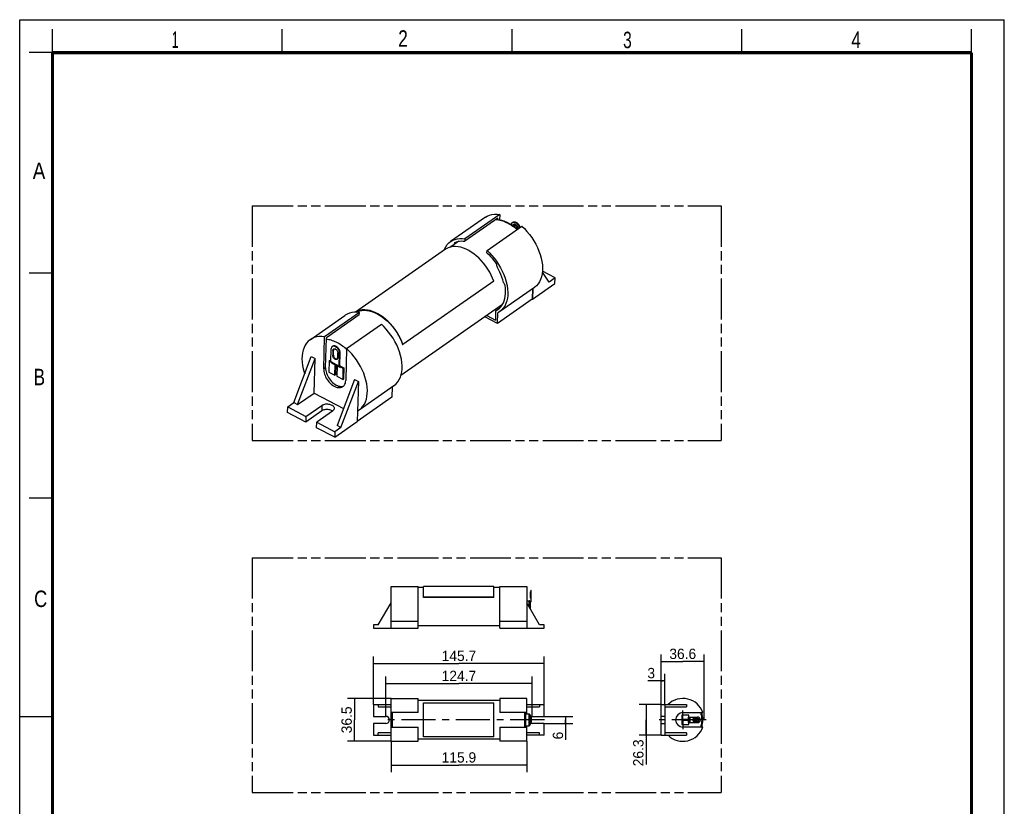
# Model space of a CAD drawing. Header units: millimetres. Extents: x 0 to 210, y 0 to 297.
# Tile 2 of 2: x 0 to 210, y 129 to 297. Entities that reach past the tile are written whole.
import ezdxf
from ezdxf.enums import TextEntityAlignment as Align

# ---------------------------------------------------------------- set-up
doc = ezdxf.new("R2010")
doc.units = ezdxf.units.MM
doc.header["$LTSCALE"] = 19.36
doc.linetypes.add('CENTER', pattern=[0.6, 0.375, -0.075, 0.075, -0.075])
doc.linetypes.add('PHANTOM', pattern=[0.8, 0.45, -0.05, 0.1, -0.05, 0.1, -0.05])
doc.layers.get('0').update_dxf_attribs({"linetype": 'CONTINUOUS'})
for name, color, linetype in [('DEFAULT_3', 7, 'PHANTOM'), ('Z_AXIS', 7, 'CONTINUOUS'), ('Z_DIM_2D', 7, 'CONTINUOUS')]:
    doc.layers.add(name, color=color, linetype=linetype)
doc.styles.add('TEXTSTYLE_2', font='txt', dxfattribs={"width": 0.75})
doc.styles.add('TEXTSTYLE_3', font='tridonic-metric-print-light.otf')
doc.dimstyles.new('DIMSTYLE_1', dxfattribs={"dimtxt": 2.2, "dimasz": 3.5, "dimexe": 1.5, "dimexo": 0, "dimgap": 0.55, "dimtad": 1, "dimdec": 1, "dimlfac": 4, "dimdsep": 46, "dimtxsty": 'TEXTSTYLE_3', "dimcen": 0.09, "dimclrt": 5, "dimadec": 1, "dimazin": 2, "dimtp": 0.5, "dimtm": 0.5, "dimtfac": 1, "dimtdec": 1, "dimtofl": 0, "dimtmove": 0, "dimatfit": 3, "dimfxl": 0, "dimtolj": 1, "dimarcsym": 0})
doc.dimstyles.new('DIMSTYLE_2', dxfattribs={"dimtxt": 2.2, "dimasz": 3.5, "dimexe": 1.5, "dimexo": 0, "dimgap": 0.55, "dimtad": 1, "dimlfac": 4, "dimdsep": 46, "dimtxsty": 'TEXTSTYLE_3', "dimcen": 0.09, "dimclrt": 5, "dimazin": 2, "dimtp": 0.3, "dimtm": 0.3, "dimtfac": 1, "dimtofl": 0, "dimtmove": 0, "dimatfit": 3, "dimfxl": 0, "dimtolj": 1, "dimarcsym": 0})
doc.dimstyles.new('DIMSTYLE_3', dxfattribs={"dimtxt": 2.2, "dimasz": 3.5, "dimexe": 1.5, "dimexo": 0, "dimgap": 0.55, "dimtad": 1, "dimdec": 1, "dimlfac": 4, "dimdsep": 46, "dimtxsty": 'TEXTSTYLE_3', "dimcen": 0.09, "dimclrt": 5, "dimadec": 1, "dimazin": 2, "dimtp": 0.3, "dimtm": 0.3, "dimtfac": 1, "dimtdec": 1, "dimtofl": 0, "dimtmove": 0, "dimatfit": 3, "dimfxl": 0, "dimtolj": 1, "dimarcsym": 0})
doc.dimstyles.new('DIMSTYLE_4', dxfattribs={"dimtxt": 2.2, "dimasz": 3.5, "dimexe": 1.5, "dimexo": 0, "dimgap": 0.55, "dimtad": 1, "dimlfac": 4, "dimdsep": 46, "dimtxsty": 'TEXTSTYLE_3', "dimcen": 0.09, "dimclrt": 5, "dimazin": 2, "dimtp": 0.1, "dimtm": 0.1, "dimtfac": 1, "dimtofl": 0, "dimtmove": 0, "dimatfit": 3, "dimfxl": 0, "dimtolj": 1, "dimarcsym": 0})
doc.dimstyles.new('DIMSTYLE_5', dxfattribs={"dimtxt": 2.2, "dimasz": 3.5, "dimexe": 1.5, "dimexo": 0, "dimgap": 0.55, "dimtad": 1, "dimlfac": 4, "dimdsep": 46, "dimtxsty": 'TEXTSTYLE_3', "dimcen": 0.09, "dimclrt": 5, "dimazin": 2, "dimtp": 0.2, "dimtm": 0.2, "dimtfac": 1, "dimtofl": 0, "dimtmove": 0, "dimatfit": 3, "dimfxl": 0, "dimtolj": 1, "dimarcsym": 0})

# ---------------------------------------------------------------- blocks, each defined once
blk = doc.blocks.new('*D1')
at = {"layer": 'Z_DIM_2D', "color": 2, "linetype": 'Continuous', "transparency": 16777216}
for p, q in [((75.48, 151.06), (75.48, 161.27)), ((75.48, 159.77), (93.68, 159.77)), ((111.89, 159.77), (93.68, 159.77)), ((111.89, 151.06), (111.89, 161.27))]:
    blk.add_line(p, q, dxfattribs=at)
at = {"layer": 'Z_DIM_2D', "color": 5, "linetype": 'Continuous', "transparency": 16777216, "style": 'TEXTSTYLE_3'}
blk.add_text('145.7', height=2.2, dxfattribs=at).set_placement((93.68, 160.32), align=Align.CENTER)
blk = doc.blocks.new('_NONE')
blk = doc.blocks.new('*D2')
at = {"layer": 'Z_DIM_2D', "color": 2, "linetype": 'Continuous', "transparency": 16777216}
for p, q in [((78.1, 148.53), (78.1, 157)), ((78.1, 155.5), (93.68, 155.5)), ((109.27, 155.5), (93.68, 155.5)), ((109.27, 148.53), (109.27, 157))]:
    blk.add_line(p, q, dxfattribs=at)
at = {"layer": 'Z_DIM_2D', "color": 5, "linetype": 'Continuous', "transparency": 16777216, "style": 'TEXTSTYLE_3'}
blk.add_text('124.7', height=2.2, dxfattribs=at).set_placement((93.68, 156.05), align=Align.CENTER)
blk = doc.blocks.new('*D3')
at = {"layer": 'Z_DIM_2D', "color": 2, "linetype": 'Continuous', "transparency": 16777216}
for p, q in [((79.2, 152.34), (69.88, 152.34)), ((71.38, 152.34), (71.38, 147.78)), ((71.38, 143.21), (71.38, 147.78)), ((79.2, 143.21), (69.88, 143.21))]:
    blk.add_line(p, q, dxfattribs=at)
at = {"layer": 'Z_DIM_2D', "color": 5, "linetype": 'Continuous', "transparency": 16777216, "style": 'TEXTSTYLE_3'}
blk.add_text('36.5', height=2.2, rotation=90, dxfattribs=at).set_placement((70.83, 147.78), align=Align.CENTER)
blk = doc.blocks.new('*D4')
at = {"layer": 'Z_DIM_2D', "color": 2, "linetype": 'Continuous', "transparency": 16777216}
for p, q in [((136.84, 151.06), (136.84, 161.7)), ((146, 147.78), (146, 161.7)), ((136.84, 160.2), (141.42, 160.2)), ((146, 160.2), (141.42, 160.2))]:
    blk.add_line(p, q, dxfattribs=at)
at = {"layer": 'Z_DIM_2D', "color": 5, "linetype": 'Continuous', "transparency": 16777216, "style": 'TEXTSTYLE_3'}
blk.add_text('36.6', height=2.2, dxfattribs=at).set_placement((141.42, 160.75), align=Align.CENTER)
blk = doc.blocks.new('*D5')
at = {"layer": 'Z_DIM_2D', "color": 2, "linetype": 'Continuous', "transparency": 16777216}
for p, q in [((111.89, 148.53), (117.94, 148.53)), ((111.89, 147.03), (117.94, 147.03)), ((116.44, 148.53), (116.44, 147.78)), ((116.44, 147.03), (116.44, 147.78)), ((116.44, 147.78), (116.44, 143.53))]:
    blk.add_line(p, q, dxfattribs=at)
at = {"layer": 'Z_DIM_2D', "color": 5, "linetype": 'Continuous', "transparency": 16777216, "style": 'TEXTSTYLE_3'}
blk.add_text('6', height=2.2, rotation=90, dxfattribs=at).set_placement((115.89, 145.25), align=Align.RIGHT)
blk = doc.blocks.new('*D6')
at = {"layer": 'Z_DIM_2D', "color": 2, "linetype": 'Continuous', "transparency": 16777216}
for p, q in [((136.84, 151.06), (136.84, 157.6)), ((137.59, 151.06), (137.59, 157.6)), ((137.22, 156.1), (133.94, 156.1)), ((136.84, 156.1), (137.22, 156.1)), ((137.59, 156.1), (137.22, 156.1))]:
    blk.add_line(p, q, dxfattribs=at)
at = {"layer": 'Z_DIM_2D', "color": 5, "linetype": 'Continuous', "transparency": 16777216, "style": 'TEXTSTYLE_3'}
blk.add_text('3', height=2.2, dxfattribs=at).set_placement((135.51, 156.65), align=Align.RIGHT)
blk = doc.blocks.new('*D7')
at = {"layer": 'Z_DIM_2D', "color": 2, "linetype": 'Continuous', "transparency": 16777216}
for p, q in [((136.84, 151.06), (132.09, 151.06)), ((133.59, 151.06), (133.59, 147.78)), ((133.59, 144.49), (133.59, 147.78)), ((133.59, 147.78), (133.59, 138.24)), ((136.84, 144.49), (132.09, 144.49))]:
    blk.add_line(p, q, dxfattribs=at)
at = {"layer": 'Z_DIM_2D', "color": 5, "linetype": 'Continuous', "transparency": 16777216, "style": 'TEXTSTYLE_3'}
blk.add_text('26.3', height=2.2, rotation=90, dxfattribs=at).set_placement((133.04, 143.61), align=Align.RIGHT)
blk = doc.blocks.new('*D8')
at = {"layer": 'Z_DIM_2D', "color": 2, "linetype": 'Continuous', "transparency": 16777216}
for p, q in [((79.2, 143.21), (79.2, 136.63)), ((108.17, 143.21), (108.17, 136.63)), ((79.2, 138.13), (93.68, 138.13)), ((108.17, 138.13), (93.68, 138.13))]:
    blk.add_line(p, q, dxfattribs=at)
at = {"layer": 'Z_DIM_2D', "color": 5, "linetype": 'Continuous', "transparency": 16777216, "style": 'TEXTSTYLE_3'}
blk.add_text('115.9', height=2.2, dxfattribs=at).set_placement((93.68, 138.68), align=Align.CENTER)

msp = doc.modelspace()

# ---------------------------------------------------------------- linework, layer by layer
at = {"color": 2, "linetype": 'Continuous'}
for p, q in [((0, 0), (0, 297)), ((0, 297), (210, 297)), ((210, 0), (210, 297)), ((7, 290), (7, 295)), ((56, 290), (56, 295)), ((105, 290), (105, 295)), ((154, 290), (154, 295)), ((203, 290), (203, 295)), ((7, 290), (2, 290)), ((7, 243), (2, 243)), ((7, 195), (2, 195)), ((0, 148.5), (7, 148.5))]:
    msp.add_line(p, q, dxfattribs=at)
at = {"color": 7, "linetype": 'Continuous'}
for p, q in [((99.3181, 254.8894), (91.9013, 249.7114)), ((101.9855, 254.7111), (94.9557, 249.8032)), ((102.3869, 255.4911), (94.9702, 250.313)), ((101.5581, 254.4127), (101.9763, 254.3898)), ((102.2136, 254.2767), (101.9475, 254.318)), ((101.9763, 254.3898), (101.9855, 254.7111)), ((102.3869, 255.4911), (102.3541, 254.3352)), ((99.6682, 247.8302), (107.0849, 253.0082)), ((105.189, 252.9569), (104.9245, 253.1358)), ((105.4513, 252.7672), (105.189, 252.9569)), ((106.0493, 252.2852), (105.9694, 252.3547)), ((94.9702, 250.313), (94.9557, 249.8032)), ((90.8369, 248.0779), (71.5969, 234.6454)), ((90.5241, 247.8596), (90.6198, 248.1196)), ((92.4308, 248.9529), (91.832, 248.5348)), ((92.6515, 249.0937), (92.43, 248.9521)), ((93.6268, 249.7745), (92.6515, 249.0937)), ((99.6537, 247.3204), (99.6682, 247.8302)), ((112.9052, 241.0795), (111.4721, 243.2093)), ((114.1951, 241.98), (111.4951, 243.4069)), ((114.1951, 241.98), (112.9052, 241.0795)), ((114.1612, 240.7854), (114.1951, 241.98)), ((101.0975, 241.3065), (81.7495, 227.7986)), ((109.7652, 239.9255), (102.3485, 234.7474)), ((109.3809, 239.6571), (109.3182, 237.4511)), ((109.3564, 237.4309), (114.1612, 240.7854)), ((109.4204, 239.6848), (109.3564, 237.4309)), ((109.3182, 237.4511), (101.9015, 232.273)), ((109.3182, 237.4511), (109.3564, 237.4309)), ((102.9867, 236.3212), (81.3093, 221.1869)), ((102.375, 235.5466), (101.5579, 234.9761)), ((61.9602, 228.8078), (69.377, 233.9859)), ((72.4458, 234.5875), (65.0291, 229.4095)), ((72.4313, 234.0777), (65.4016, 229.1698)), ((72.4458, 234.5875), (71.9104, 234.6463)), ((72.1914, 234.8226), (71.9349, 234.6436)), ((72.4313, 234.0777), (72.4458, 234.5875)), ((101.9015, 232.273), (99.219, 233.6907)), ((99.6144, 233.9668), (101.4567, 232.9931)), ((101.5101, 234.8721), (101.4567, 232.9931)), ((101.5707, 234.9836), (101.558, 234.9759)), ((101.9015, 232.273), (101.9651, 234.5149)), ((102.3479, 234.7454), (101.9651, 234.5149)), ((69.7271, 226.9266), (77.1438, 232.1047)), ((64.8348, 222.5673), (65.0291, 229.4095)), ((65.2218, 222.8374), (65.4016, 229.1698)), ((69.7271, 226.9266), (69.5328, 220.0844)), ((69.722, 226.748), (69.604, 226.8523)), ((81.6796, 227.8004), (81.7495, 227.7986)), ((58.4723, 215.3988), (62.1963, 225.2196)), ((59.2744, 214.9749), (62.9984, 224.7957)), ((62.1963, 225.2196), (62.9984, 224.7957)), ((62.7893, 217.4288), (62.9984, 224.7957)), ((66.6038, 223.8396), (66.587, 223.8278)), ((68.4181, 222.8808), (68.4012, 222.869)), ((71.4396, 220.3346), (67.7155, 210.5139)), ((68.5176, 210.09), (72.2417, 219.9107)), ((68.981, 218.9073), (69.1204, 218.9622)), ((71.4396, 220.3346), (72.2417, 219.9107)), ((72.2417, 219.9107), (71.9986, 211.3493)), ((72.4074, 213.8439), (79.8242, 219.0219)), ((79.4398, 218.7536), (79.3772, 216.5475)), ((59.2744, 214.9749), (62.7893, 217.4288)), ((62.7893, 217.4288), (69.0775, 214.1056)), ((79.3772, 216.5475), (72, 211.3971)), ((57.1485, 213.3036), (57.1824, 214.4983)), ((57.1824, 214.4983), (58.4723, 215.3988)), ((57.1824, 214.4983), (61.0593, 212.4494)), ((58.4723, 215.3988), (59.2744, 214.9749)), ((61.0593, 212.4494), (64.4452, 214.8133)), ((61.0253, 211.2548), (57.1485, 213.3036)), ((64.4112, 213.6187), (61.0253, 211.2548)), ((61.0593, 212.4494), (61.0253, 211.2548)), ((66.7369, 213.6022), (63.351, 211.2383)), ((66.6995, 213.5761), (66.6469, 213.6157)), ((72.0634, 213.6322), (72.4074, 213.8428)), ((63.3171, 210.0437), (63.351, 211.2383)), ((67.1939, 207.9948), (63.3171, 210.0437)), ((63.351, 211.2383), (67.2278, 209.1894)), ((67.1939, 207.9948), (71.9986, 211.3493)), ((68.5176, 210.09), (67.2278, 209.1894)), ((68.5176, 210.09), (67.7155, 210.5139)), ((67.2278, 209.1894), (67.1939, 207.9948)), ((79.2032, 167.3125), (79.2032, 176.205)), ((79.2032, 176.205), (84.9532, 176.205)), ((84.9532, 167.3125), (84.9532, 176.205)), ((86.1157, 176.0094), (84.9532, 176.0094)), ((101.1157, 176.1969), (86.1157, 176.1969)), ((86.1157, 173.8877), (86.1157, 176.1967)), ((101.1157, 173.8877), (101.1157, 176.1967)), ((102.4157, 176.0094), (101.1157, 176.0094)), ((102.4157, 176.205), (108.1657, 176.205)), ((102.4157, 167.3125), (102.4157, 176.205)), ((108.1657, 176.205), (108.1657, 167.3125)), ((76.4782, 168.0625), (79.2032, 172.6875)), ((101.1157, 173.9094), (86.1157, 173.9094)), ((101.1157, 173.8877), (86.1157, 173.8877)), ((108.1657, 173.1594), (108.6782, 173.1594)), ((110.8907, 168.0625), (108.1657, 172.6875)), ((108.8032, 173.0342), (108.8032, 172.8918)), ((108.8032, 171.9094), (108.8032, 171.6055)), ((75.4782, 168.0625), (75.4782, 167.3125)), ((76.4782, 168.0625), (75.4782, 168.0625)), ((84.9532, 168.72), (79.2032, 168.72)), ((108.1657, 168.72), (102.4157, 168.72)), ((111.8907, 168.0625), (110.8907, 168.0625)), ((111.8907, 167.3125), (111.8907, 168.0625)), ((75.4782, 167.3125), (84.9532, 167.3125)), ((102.4157, 167.8094), (84.9532, 167.8094)), ((102.4157, 167.3125), (111.8907, 167.3125)), ((79.2032, 143.2142), (79.2032, 152.3397)), ((79.2032, 152.3394), (84.9532, 152.3394)), ((84.9532, 149.3144), (84.9532, 152.3401)), ((102.4157, 151.8769), (84.9532, 151.8769)), ((86.1157, 144.1384), (86.1157, 151.4155)), ((86.1157, 151.4155), (101.1157, 151.4155)), ((101.1157, 144.1384), (101.1157, 151.4155)), ((102.4157, 152.34), (102.4157, 149.3144)), ((108.1657, 152.3394), (102.4157, 152.3394)), ((108.1657, 149.0269), (108.1657, 152.3397)), ((75.4782, 151.0644), (75.4782, 148.5269)), ((75.4782, 151.0644), (79.2032, 151.0644)), ((76.4782, 151.0644), (76.4782, 150.5394)), ((76.4782, 150.5394), (79.2032, 150.5394)), ((84.9532, 149.3144), (79.2032, 149.3144)), ((79.5032, 146.2394), (79.5032, 149.3144)), ((108.1657, 149.3144), (102.4157, 149.3144)), ((107.7532, 146.2394), (107.7532, 149.3144)), ((107.8657, 149.3144), (107.8657, 146.2394)), ((108.1657, 151.0644), (111.8907, 151.0644)), ((108.1657, 150.5394), (110.8907, 150.5394)), ((110.8907, 151.0644), (110.8907, 150.5394)), ((111.8907, 148.5269), (111.8907, 151.0644)), ((136.8423, 144.4894), (136.8423, 151.0644)), ((136.8423, 151.0644), (142.2173, 151.0644)), ((137.5923, 151.0644), (137.5923, 144.4894)), ((137.5923, 150.5394), (142.2173, 150.5394)), ((141.4393, 149.3144), (145.7349, 149.3144)), ((142.2173, 151.0644), (142.2173, 150.5394)), ((75.4782, 148.5269), (78.1032, 148.5269)), ((75.4782, 147.0269), (75.4782, 144.4894)), ((78.1032, 147.0269), (75.4782, 147.0269)), ((108.6782, 149.0269), (107.8657, 149.0269)), ((108.8032, 148.9019), (108.8032, 148.7503)), ((108.8032, 148.3707), (108.8032, 147.1832)), ((109.2657, 148.5269), (111.8907, 148.5269)), ((111.8907, 147.0269), (109.2657, 147.0269)), ((111.8907, 144.4894), (111.8907, 147.0269)), ((137.5923, 148.5269), (136.8423, 148.5269)), ((136.8423, 147.0269), (137.5923, 147.0269)), ((76.4782, 144.4894), (76.4782, 145.0144)), ((79.2032, 145.0144), (76.4782, 145.0144)), ((79.2032, 146.2394), (84.9532, 146.2394)), ((84.9532, 143.2139), (84.9532, 146.2394)), ((102.4157, 146.2394), (108.1657, 146.2394)), ((102.4157, 146.2394), (102.4157, 143.2138)), ((107.8657, 146.5269), (108.6782, 146.5269)), ((108.1657, 143.2142), (108.1657, 146.5269)), ((110.8907, 145.0144), (108.1657, 145.0144)), ((108.8032, 146.7769), (108.8032, 146.6519)), ((110.8907, 144.4894), (110.8907, 145.0144)), ((142.2173, 145.0144), (137.5923, 145.0144)), ((145.7349, 146.2394), (141.4393, 146.2394)), ((142.2173, 145.0144), (142.2173, 144.4894)), ((75.4782, 144.4894), (79.2032, 144.4894)), ((79.2032, 143.2144), (84.9532, 143.2144)), ((102.4157, 143.6769), (84.9532, 143.6769)), ((101.1157, 144.1384), (86.1157, 144.1384)), ((108.1657, 143.2144), (102.4157, 143.2144)), ((111.8907, 144.4894), (108.1657, 144.4894)), ((136.8423, 144.4894), (142.2173, 144.4894))]:
    msp.add_line(p, q, dxfattribs=at)
at = {"color": 6, "linetype": 'Continuous'}
for p, q in [((104.8449, 253.3386), (104.8467, 253.3616)), ((104.8467, 253.3616), (104.8718, 253.4663)), ((105.0655, 253.7452), (105.1945, 253.8353)), ((66.3503, 224.1353), (66.4266, 226.824)), ((66.4348, 226.9447), (66.4266, 226.824)), ((66.4674, 227.0609), (66.4348, 226.9447)), ((66.783, 227.4083), (66.654, 227.3182)), ((66.7958, 226.5117), (66.7664, 225.4764)), ((67.8358, 224.9112), (67.8652, 225.9465)), ((67.8443, 226.131), (67.8632, 226.0332)), ((67.8632, 226.0332), (67.8652, 225.9465)), ((68.1646, 223.1765), (68.2409, 225.8652)), ((68.2936, 223.2665), (68.3699, 225.9552)), ((65.9705, 224.3044), (65.9027, 221.9152)), ((66.0995, 224.3945), (65.9705, 224.3044)), ((66.3513, 224.1032), (65.9705, 224.3044)), ((66.0995, 224.3945), (66.3539, 224.26)), ((66.4355, 223.9556), (66.4212, 223.9618)), ((66.4214, 223.9617), (66.4355, 223.9556)), ((66.5883, 223.8736), (66.587, 223.8278)), ((67.1974, 223.5525), (67.1976, 223.5529)), ((67.1992, 223.5507), (67.1974, 223.5525)), ((67.1976, 223.5529), (67.203, 223.5487)), ((67.2395, 221.2087), (67.3031, 223.4494)), ((67.3027, 223.4685), (67.3031, 223.4494)), ((67.4286, 223.4167), (67.3685, 221.2987)), ((67.454, 223.416), (67.4878, 223.3995)), ((67.4878, 223.3995), (67.4542, 223.416)), ((67.6851, 223.2475), (67.6215, 221.0068)), ((67.6846, 223.2667), (67.6851, 223.2475)), ((68.2498, 222.9968), (68.2355, 223.003)), ((68.3586, 222.9589), (68.2498, 222.9968)), ((68.329, 223.1798), (68.3362, 223.1767)), ((68.3362, 223.1767), (68.445, 223.1388)), ((68.4012, 222.869), (68.4055, 223.0176)), ((68.4055, 223.0176), (68.5345, 223.1076)), ((69.0261, 222.6896), (68.4055, 223.0176)), ((68.4456, 223.1398), (68.4592, 223.1326)), ((68.4698, 223.1262), (68.4743, 223.1228)), ((68.4743, 223.1228), (68.4917, 223.1057)), ((68.5345, 223.1076), (69.1551, 222.7796)), ((68.9583, 220.3003), (69.0261, 222.6896)), ((69.1551, 222.7796), (69.0261, 222.6896)), ((69.1551, 222.7796), (69.0873, 220.3904)), ((65.9027, 221.9152), (67.2395, 221.2087)), ((67.2395, 221.2087), (67.3685, 221.2987)), ((67.6215, 221.0068), (68.9583, 220.3003)), ((69.0873, 220.3904), (68.9583, 220.3003)), ((108.9972, 175.4007), (108.9972, 173.1189)), ((108.9972, 175.4006), (109.0972, 175.4006)), ((109.0972, 173.1189), (109.0972, 175.4007)), ((108.8032, 172.9094), (108.9032, 172.9094)), ((108.8032, 171.9094), (108.8032, 172.8918)), ((108.8746, 172.9693), (108.9615, 173.0423)), ((108.9032, 172.9094), (108.9032, 171.4357)), ((108.9389, 172.8927), (109.0258, 172.9657)), ((79.2091, 147.1832), (79.2091, 148.3707)), ((79.2091, 148.3707), (79.3091, 148.3707)), ((79.3091, 147.1832), (79.3091, 148.3707)), ((79.3185, 148.3707), (79.5032, 148.3707)), ((79.3185, 147.1832), (79.5032, 147.1832)), ((79.3997, 147.8968), (79.4154, 147.8999)), ((79.4154, 147.654), (79.3997, 147.657)), ((79.4032, 148.3707), (79.4032, 148.7769)), ((79.5032, 148.7769), (79.4032, 148.7769)), ((79.4032, 146.7769), (79.4032, 147.1832)), ((79.4154, 147.8999), (79.4317, 147.9017)), ((79.4317, 147.6522), (79.4154, 147.654)), ((79.5032, 147.9019), (79.4493, 147.9019)), ((108.8032, 148.7769), (108.9032, 148.7769)), ((108.8032, 148.3707), (108.8032, 148.7503)), ((108.9878, 148.3707), (108.8032, 148.3707)), ((108.8032, 147.9019), (108.857, 147.9019)), ((108.8032, 147.6519), (108.8598, 147.6519)), ((108.8032, 147.1832), (108.9878, 147.1832)), ((108.8032, 146.7769), (108.8032, 147.1832)), ((108.8746, 147.9017), (108.8909, 147.8999)), ((108.8909, 147.654), (108.8746, 147.6522)), ((108.8909, 147.8999), (108.9066, 147.8968)), ((108.9066, 147.6571), (108.8909, 147.654)), ((108.9032, 148.7769), (108.9032, 148.3707)), ((108.9032, 147.1832), (108.9032, 146.7769)), ((108.9972, 148.3707), (108.9972, 147.1832)), ((109.0972, 147.1832), (108.9972, 147.1832)), ((109.0972, 148.3707), (109.0972, 147.1832)), ((141.1893, 148.7769), (141.1893, 147.9019)), ((142.6893, 148.7769), (141.1893, 148.7769)), ((141.1893, 147.9019), (142.6726, 147.9019)), ((141.1893, 147.6519), (141.1893, 146.7769)), ((142.6726, 147.6519), (141.1893, 147.6519)), ((142.596, 148.3707), (144.5868, 148.3707)), ((142.596, 147.1832), (144.5868, 147.1832)), ((142.6863, 147.8999), (142.6726, 147.9017)), ((142.6995, 147.8968), (142.6863, 147.8999)), ((142.6893, 148.3707), (142.6893, 148.7769)), ((142.6893, 146.7769), (142.6893, 147.1832)), ((142.7122, 147.8923), (142.6995, 147.8968)), ((142.7353, 147.6741), (142.7456, 147.682)), ((142.7594, 147.858), (142.7456, 147.8719)), ((144.5143, 148.1269), (143.8643, 148.1269)), ((143.8643, 147.4269), (144.5143, 147.4269)), ((79.5032, 146.7769), (79.4032, 146.7769)), ((108.8032, 146.7769), (108.9032, 146.7769)), ((141.1893, 146.7769), (142.6893, 146.7769))]:
    msp.add_line(p, q, dxfattribs=at)
at = {"color": 9, "linetype": 'Continuous'}
for p, q in [((105.4377, 253.1434), (105.5003, 253.1462)), ((66.9071, 225.4768), (66.9367, 226.5164)), ((67.7179, 224.7534), (67.7627, 224.801)), ((67.817, 224.9245), (67.8239, 224.9966)), ((67.8535, 226.0362), (67.8239, 224.9966)), ((67.8415, 224.9846), (67.8239, 224.9966)), ((68.3699, 225.9552), (68.2409, 225.8652)), ((65.2218, 222.8374), (64.8348, 222.5673)), ((66.3503, 224.1353), (68.1646, 223.1765)), ((67.1976, 223.5529), (66.4355, 223.9556)), ((66.587, 223.8278), (67.3031, 223.4494)), ((68.2498, 222.9968), (67.4878, 223.3995)), ((67.6851, 223.2475), (68.4012, 222.869)), ((68.445, 223.1388), (68.3013, 223.2147)), ((68.3362, 223.1767), (68.3229, 223.1837)), ((64.4452, 214.8133), (64.4112, 213.6187)), ((108.9472, 173.7847), (108.9472, 175.0341)), ((108.9972, 174.7344), (108.9472, 174.7344)), ((109.0972, 174.8069), (108.9972, 174.8069)), ((108.6782, 171.8176), (108.6782, 173.1594)), ((108.9472, 174.0844), (108.9972, 174.0844)), ((79.3091, 147.1832), (79.2091, 147.1832)), ((79.3448, 148.1402), (79.3448, 148.3707)), ((79.3448, 147.1832), (79.3448, 147.4134)), ((79.3591, 147.4769), (79.3591, 148.0769)), ((79.4317, 147.9017), (79.4317, 148.3707)), ((79.4317, 147.1832), (79.4317, 147.6522)), ((108.6782, 146.5269), (108.6782, 149.0269)), ((108.8746, 148.3707), (108.8746, 147.9017)), ((108.8746, 147.6522), (108.8746, 147.1832)), ((108.9472, 148.0769), (108.9472, 147.4769)), ((108.9615, 148.3707), (108.9615, 148.1404)), ((108.9615, 147.4136), (108.9615, 147.1832)), ((108.9972, 148.3707), (109.0972, 148.3707)), ((142.596, 148.3707), (142.596, 147.9019)), ((142.596, 147.6519), (142.596, 147.1832)), ((142.6726, 147.9017), (142.6726, 148.3707)), ((142.6726, 147.1832), (142.6726, 147.6522)), ((142.7456, 147.8719), (142.7456, 148.3707)), ((142.7456, 147.1832), (142.7456, 147.682)), ((142.8988, 148.3707), (142.8988, 147.1832)), ((143.8616, 148.0769), (144.5143, 148.0769)), ((143.8643, 148.0769), (143.8643, 148.1269)), ((144.517, 147.4769), (143.8643, 147.4769)), ((143.8643, 147.4269), (143.8643, 147.4769)), ((144.5143, 148.1269), (144.5143, 148.0769)), ((144.5143, 147.4769), (144.5143, 147.4269))]:
    msp.add_line(p, q, dxfattribs=at)
at = {"color": 7, "linetype": 'Continuous', "const_width": 0.7}
for points in [[(7, 7), (7, 290)], [(7, 290), (203, 290)], [(203, 7), (203, 290)]]:
    msp.add_lwpolyline(points, dxfattribs=at)
at = {"color": 7, "linetype": 'Continuous'}
for points in [[(99.3182, 254.8889), (99.7285, 255.1347), (100.2063, 255.3369), (100.7226, 255.4734), (101.2646, 255.5447), (101.8178, 255.5506), (102.3869, 255.4911)], [(101.9475, 254.318), (101.6861, 254.3447), (101.475, 254.3547)], [(101.9763, 254.3898), (102.2228, 254.3584), (102.4736, 254.314), (102.7292, 254.2565), (102.9879, 254.1861), (103.2483, 254.1031), (103.5102, 254.0077), (103.7729, 253.9001), (104.0367, 253.78), (104.3024, 253.6472), (104.5689, 253.5021), (104.8351, 253.3449), (105.1013, 253.1754), (105.3671, 252.9938), (105.6325, 252.7998), (105.8985, 252.5921), (106.162, 252.3732), (106.1679, 252.368)], [(104.9245, 253.1358), (104.6582, 253.3036), (104.3904, 253.4601), (104.1208, 253.6053), (103.8486, 253.7395), (103.5757, 253.8615), (103.3045, 253.9703), (103.0328, 254.0663), (102.7578, 254.1504), (102.4837, 254.2209), (102.2136, 254.2767)], [(105.9694, 252.3547), (105.7111, 252.5668), (105.4513, 252.7672)], [(107.0849, 253.0082), (107.6456, 252.4679), (108.1856, 251.8818), (108.7095, 251.2444), (109.2034, 250.5719), (109.6546, 249.8782), (110.0631, 249.1654), (110.4253, 248.4399), (110.7399, 247.7038), (111.0055, 246.9579), (111.2185, 246.2129), (111.3751, 245.4755), (111.4747, 244.7586), (111.515, 244.0803), (111.498, 243.4319), (111.4253, 242.8071), (111.2959, 242.2159), (111.1084, 241.6636), (110.8664, 241.1578), (110.5709, 240.7065), (110.2282, 240.3127), (109.8458, 239.9825), (109.7652, 239.9245)], [(91.9022, 249.7113), (91.9586, 249.7498), (92.396, 249.9988), (92.8683, 250.1856), (93.3741, 250.3086), (93.9, 250.3699), (94.4303, 250.3716), (94.9702, 250.313)], [(90.6198, 248.1196), (90.8878, 248.6258), (91.205, 249.0691), (91.5615, 249.4416), (91.9022, 249.7113)], [(101.0975, 241.3065), (100.8618, 241.9288), (100.5769, 242.5592), (100.2425, 243.2013), (99.8591, 243.8445), (99.424, 244.4843), (98.9472, 245.1052), (98.4291, 245.6968), (97.8962, 246.2396), (97.3844, 246.7011), (96.8663, 247.1097), (96.3219, 247.4882), (95.7644, 247.8219), (95.1979, 248.1049), (94.6304, 248.3341), (94.0759, 248.505), (93.5207, 248.6152), (92.9455, 248.6632), (92.3812, 248.6422), (91.849, 248.5407), (91.3592, 248.3717), (90.9309, 248.1404), (90.8303, 248.0721)], [(92.6515, 249.0937), (92.7133, 249.1959), (92.7617, 249.3043), (92.7969, 249.4188), (92.8187, 249.5396)], [(92.8187, 249.5396), (93.1392, 249.6593), (93.4751, 249.7489), (93.8275, 249.8084), (94.1932, 249.8375), (94.5689, 249.8357), (94.9557, 249.8032)], [(99.6682, 247.8302), (100.191, 247.3297), (100.7033, 246.7785), (101.2104, 246.1717), (101.6961, 245.5243), (102.1462, 244.8484), (102.5592, 244.1474), (102.9292, 243.4311), (103.2563, 242.6927), (103.5421, 241.9208), (103.7758, 241.1385), (103.9464, 240.3584), (104.0553, 239.6008), (104.0982, 238.8905), (104.0815, 238.2263), (104.012, 237.6234), (103.8843, 237.0565), (103.6931, 236.4942), (103.4446, 235.9707), (103.1406, 235.511), (102.7887, 235.1123), (102.3979, 234.781), (102.3479, 234.7454)], [(99.6537, 247.3204), (100.0269, 246.9532), (100.388, 246.5681), (100.7379, 246.1638), (101.0736, 245.744), (101.392, 245.3124), (101.6942, 244.8678)], [(101.6942, 244.8678), (101.7019, 244.7448), (101.7226, 244.6112), (101.7563, 244.4671), (101.8029, 244.3124)], [(103.1624, 241.0035), (103.0167, 241.5574), (102.8379, 242.112), (102.6255, 242.6689), (102.3814, 243.2234), (102.1074, 243.7707), (101.8029, 244.3124)], [(102.0058, 235.24), (102.3239, 235.4934), (102.6453, 235.8279), (102.9251, 236.2088), (103.1586, 236.6344), (103.3457, 237.0901), (103.4824, 237.5557), (103.5745, 238.046), (103.6287, 238.5642), (103.6384, 239.1238), (103.599, 239.7417), (103.5121, 240.4121)], [(103.1624, 241.0035), (103.2404, 240.8417), (103.3247, 240.6892), (103.4152, 240.546), (103.5121, 240.4121)], [(101.5707, 234.9836), (101.9663, 235.2128), (102.0058, 235.24)], [(71.9104, 234.6463), (71.3825, 234.6448), (70.8564, 234.5841), (70.3489, 234.4616), (69.8743, 234.2743), (69.4342, 234.0243), (69.378, 233.9858)], [(81.7495, 227.7986), (81.5138, 228.4208), (81.2288, 229.0512), (80.8944, 229.6934), (80.5111, 230.3365), (80.076, 230.9763), (79.5992, 231.5973), (79.0811, 232.1889), (78.5482, 232.7317), (78.0364, 233.1931), (77.5183, 233.6018), (76.9738, 233.9802), (76.4164, 234.3139), (75.8499, 234.5969), (75.2824, 234.8261), (74.7279, 234.997), (74.1727, 235.1072), (73.5974, 235.1552), (73.0332, 235.1342), (72.501, 235.0327), (72.0111, 234.8638), (71.6068, 234.6455)], [(71.8158, 234.646), (72.0265, 234.7622), (72.4788, 234.9279), (72.9701, 235.0327), (73.4994, 235.0668), (74.0401, 235.039), (74.5561, 234.9549), (75.0752, 234.8137), (75.618, 234.6164), (76.1707, 234.3629), (76.7292, 234.0516), (77.2858, 233.6876), (77.8267, 233.2811), (78.3649, 232.8157), (78.9189, 232.2701), (79.4585, 231.6697), (79.9629, 231.0251), (80.4231, 230.3593), (80.8208, 229.6972), (81.1626, 229.0434), (81.4489, 228.4128), (81.6796, 227.8004)], [(101.5185, 234.9198), (101.5127, 234.8971), (101.5101, 234.8721)], [(101.558, 234.9759), (101.5537, 234.9726), (101.5394, 234.9583), (101.5275, 234.9404), (101.5185, 234.9198)], [(79.8246, 219.0216), (79.8864, 219.0657), (80.2854, 219.4075), (80.6403, 219.8173), (80.9436, 220.2871), (81.1886, 220.8188), (81.3745, 221.3856), (81.4965, 221.9484), (81.5604, 222.5459), (81.5726, 223.211), (81.5262, 223.9216), (81.4146, 224.674), (81.2429, 225.4458), (81.0111, 226.2162), (80.7281, 226.9767), (80.403, 227.7094), (80.0349, 228.422), (79.6243, 229.1191), (79.1764, 229.7923), (78.6924, 230.4383), (78.1855, 231.0455), (77.671, 231.5994), (77.1438, 232.1047)], [(65.0291, 229.4095), (64.4547, 229.469), (63.8979, 229.4625), (63.3538, 229.3895), (62.8369, 229.2513), (62.3603, 229.0479), (61.9603, 228.8073)], [(61.9603, 228.8073), (61.5319, 228.4547), (61.1854, 228.068), (60.8859, 227.6207), (60.6375, 227.1196), (60.4444, 226.567), (60.3076, 225.975), (60.2305, 225.3588), (60.2107, 224.7119), (60.2464, 224.0298), (60.3388, 223.3213), (60.4899, 222.5902), (60.6965, 221.8472), (60.8027, 221.5443)], [(69.604, 226.8523), (69.3528, 227.0621), (69.0979, 227.2627), (68.8406, 227.4529), (68.5811, 227.6327), (68.3204, 227.8015), (68.0577, 227.9596), (67.7925, 228.1073), (67.5259, 228.2438), (67.2588, 228.3686), (66.9912, 228.4815), (66.7233, 228.5822), (66.455, 228.6706), (66.1853, 228.7465), (65.9171, 228.809), (65.6536, 228.8572), (65.3937, 228.8914)], [(73.7517, 215.5849), (73.9391, 216.1379), (74.0682, 216.7281), (74.1405, 217.3526), (74.157, 218.004), (74.116, 218.686), (74.015, 219.4061), (73.8571, 220.1456), (73.6435, 220.8896), (73.3774, 221.6343), (73.0613, 222.3715), (72.6973, 223.0987), (72.2869, 223.8125), (71.8346, 224.5062), (71.3412, 225.1763), (70.8192, 225.81), (70.2827, 226.3917), (69.7271, 226.9266)], [(65.2218, 222.8374), (65.229, 222.5536), (65.2652, 222.2613), (65.3308, 221.9589), (65.4242, 221.6519), (65.545, 221.3442), (65.6909, 221.0397), (65.8607, 220.7422), (66.0519, 220.4553), (66.2623, 220.183), (66.489, 219.9282), (66.7294, 219.6946), (66.9803, 219.4847), (67.2387, 219.3016), (67.5013, 219.147), (67.7647, 219.0236), (68.0257, 218.9322), (68.281, 218.8746), (68.5273, 218.8509), (68.7616, 218.8621), (68.981, 218.9073)], [(64.8348, 222.5673), (64.8369, 222.3273), (64.8663, 222.0648), (64.9233, 221.7746), (65.0069, 221.4722), (65.1185, 221.169), (65.2518, 220.872), (65.3991, 220.5953), (65.5659, 220.3283), (65.7564, 220.0621), (65.9672, 219.8051), (66.1987, 219.5605), (66.4444, 219.3351), (66.6991, 219.136), (66.9588, 218.9646), (67.2178, 218.8245), (67.4762, 218.7153), (67.7343, 218.6372), (67.9857, 218.5917), (68.2228, 218.5798), (68.4498, 218.6032), (68.6716, 218.6638), (68.8782, 218.7619), (68.9428, 218.8037)], [(68.9428, 218.8037), (69.0608, 218.8961), (69.2197, 219.0724), (69.3554, 219.3072), (69.4578, 219.5677), (69.5157, 219.8234), (69.5328, 220.0844)], [(64.4452, 214.8133), (64.5621, 214.8883), (64.7064, 214.9559), (64.8846, 215.0186), (65.0767, 215.0689), (65.2609, 215.099), (65.449, 215.1128), (65.6482, 215.1126), (65.8503, 215.0962), (66.0519, 215.0615), (66.2455, 215.0111), (66.4228, 214.9467), (66.5828, 214.8698), (66.7223, 214.7819), (66.8408, 214.6852), (66.9371, 214.5825), (67.0106, 214.4747), (67.0601, 214.3629), (67.0862, 214.2493), (67.0914, 214.1663)], [(72.4074, 213.8428), (72.4883, 213.9011), (72.8709, 214.2316), (73.2139, 214.626), (73.5096, 215.078), (73.7517, 215.5849)], [(66.6469, 213.6157), (66.4994, 213.7014), (66.3367, 213.7731), (66.1628, 213.831), (65.9819, 213.8748), (65.796, 213.9041), (65.6068, 213.9184), (65.4181, 213.9183), (65.2363, 213.9055), (65.0548, 213.8767), (64.8607, 213.8267), (64.6786, 213.7638), (64.5313, 213.6953), (64.4112, 213.6187)], [(67.0914, 214.1663), (67.0903, 214.1382), (67.0685, 214.025), (67.0139, 213.9013), (66.9365, 213.7831), (66.8452, 213.685), (66.7369, 213.6022)]]:
    msp.add_lwpolyline(points, dxfattribs=at)
at = {"color": 6, "linetype": 'Continuous'}
for points in [[(104.8718, 253.4663), (104.9153, 253.5684), (104.9719, 253.658), (105.0357, 253.724), (105.0647, 253.7457)], [(105.0647, 253.7457), (105.1112, 253.7731), (105.202, 253.81), (105.3057, 253.8295)], [(105.3428, 253.369), (105.2642, 253.3268), (105.1986, 253.2581), (105.1493, 253.1747), (105.1409, 253.1484)], [(105.1937, 253.8358), (105.2402, 253.8632), (105.331, 253.9), (105.4347, 253.9195), (105.5519, 253.9182), (105.6772, 253.8962), (105.8057, 253.8525), (105.9369, 253.7876), (106.0701, 253.7008), (106.2007, 253.5945), (106.3247, 253.4705), (106.4399, 253.3306), (106.5439, 253.1764), (106.6331, 253.0106), (106.7046, 252.8296), (106.7255, 252.7573)], [(105.3057, 253.8295), (105.4229, 253.8281), (105.5482, 253.8061), (105.6767, 253.7625), (105.8079, 253.6976), (105.9411, 253.6107), (106.0717, 253.5045), (106.1958, 253.3804), (106.311, 253.2406), (106.4149, 253.0863), (106.5042, 252.9205), (106.5756, 252.7395), (106.5965, 252.6673)], [(106.3553, 252.4989), (106.3535, 252.51), (106.3229, 252.6203), (106.2813, 252.7313), (106.2332, 252.8296), (106.175, 252.9239), (106.1036, 253.0208), (106.0218, 253.1132), (105.9296, 253.1975), (105.8316, 253.2702), (105.7321, 253.3266), (105.6314, 253.3662), (105.5296, 253.3877), (105.4319, 253.3894), (105.3428, 253.369)], [(66.6545, 227.319), (66.6057, 227.2794), (66.5262, 227.1781), (66.4674, 227.0609)], [(66.9307, 227.4046), (66.8111, 227.3888), (66.7016, 227.3473), (66.6545, 227.319)], [(68.3699, 225.9552), (68.3679, 226.0714), (68.3493, 226.1992), (68.3129, 226.3436), (68.2629, 226.4896), (68.2047, 226.62), (68.1342, 226.7463), (68.0481, 226.8766), (67.9486, 227.0035), (67.8348, 227.1242), (67.7119, 227.2334), (67.5848, 227.3248), (67.4539, 227.3985), (67.3197, 227.4529), (67.187, 227.4858), (67.0597, 227.4946), (66.9401, 227.4788), (66.8306, 227.4374), (66.7835, 227.409)], [(66.7958, 226.5117), (66.8022, 226.5869), (66.8215, 226.6563), (66.8549, 226.7221), (66.8984, 226.7775), (66.9299, 226.8038)], [(66.9299, 226.8038), (66.9478, 226.8151), (67.0041, 226.8393), (67.0673, 226.8525), (67.1374, 226.8526), (67.2158, 226.8382), (67.2986, 226.8096), (67.3702, 226.7698)], [(67.5829, 227.1434), (67.4558, 227.2348), (67.3249, 227.3084), (67.1907, 227.3628), (67.058, 227.3957), (66.9307, 227.4046)], [(68.2409, 225.8652), (68.2389, 225.9813), (68.2204, 226.1091), (68.1839, 226.2535), (68.1339, 226.3995), (68.0757, 226.5299), (68.0052, 226.6562), (67.9191, 226.7865), (67.8196, 226.9134), (67.7058, 227.0342), (67.5829, 227.1434)], [(67.7017, 224.619), (67.6839, 224.6078), (67.6275, 224.5836), (67.5643, 224.5704), (67.4942, 224.5703), (67.4159, 224.5846), (67.333, 224.6133), (67.2485, 224.6573), (67.1644, 224.7149), (67.0836, 224.7852), (67.0073, 224.8673), (66.9371, 224.9602), (66.8756, 225.0627), (66.8245, 225.178), (66.7873, 225.2919), (66.7684, 225.3897), (66.7664, 225.4764)], [(67.3831, 226.7656), (67.4672, 226.708), (67.548, 226.6376), (67.6243, 226.5556), (67.6945, 226.4627), (67.756, 226.3602), (67.8071, 226.2449), (67.8443, 226.131)], [(67.8358, 224.9112), (67.8294, 224.8359), (67.8101, 224.7666), (67.7767, 224.7008), (67.7332, 224.6454), (67.7017, 224.619)], [(66.3708, 224.0178), (66.3585, 224.052), (66.3517, 224.0911), (66.3503, 224.1353)], [(66.4212, 223.9618), (66.4096, 223.9691), (66.3881, 223.9896), (66.3708, 224.0178)], [(66.587, 223.8278), (66.5865, 223.8458), (66.5843, 223.8622), (66.5803, 223.8772), (66.58, 223.8779)], [(67.4542, 223.416), (67.4477, 223.4195), (67.4087, 223.4425), (67.3692, 223.4672), (67.3307, 223.4906), (67.2943, 223.511), (67.2614, 223.5272), (67.2335, 223.5388), (67.2124, 223.5463), (67.2003, 223.5503), (67.1992, 223.5507)], [(67.2957, 223.5015), (67.3002, 223.4858), (67.3027, 223.4685)], [(67.6783, 223.2975), (67.6822, 223.284), (67.6846, 223.2667)], [(68.1851, 223.0589), (68.1728, 223.0932), (68.166, 223.1322), (68.1646, 223.1765)], [(68.2355, 223.003), (68.2239, 223.0102), (68.2024, 223.0308), (68.1851, 223.0589)], [(68.2936, 223.2665), (68.2943, 223.2444), (68.2977, 223.2249), (68.3038, 223.2078), (68.3125, 223.1937), (68.3232, 223.1834), (68.329, 223.1798)], [(68.3657, 222.9558), (68.3638, 222.9568), (68.3612, 222.9579), (68.3586, 222.9589)], [(68.3733, 222.9509), (68.371, 222.9526), (68.3687, 222.9541), (68.3663, 222.9555), (68.3657, 222.9558)], [(68.4012, 222.869), (68.4008, 222.887), (68.3986, 222.9034), (68.3946, 222.9183), (68.389, 222.9314), (68.3819, 222.9422), (68.3733, 222.9509)], [(68.445, 223.1388), (68.4502, 223.1368), (68.4553, 223.1345), (68.4592, 223.1326)], [(68.4592, 223.1326), (68.4603, 223.132), (68.4651, 223.1292), (68.4698, 223.1262)], [(68.4917, 223.1057), (68.5061, 223.0843), (68.5173, 223.0581)], [(79.3591, 147.8808), (79.3703, 147.8866), (79.3846, 147.8923), (79.3997, 147.8968)], [(79.3997, 147.657), (79.3846, 147.6615), (79.3703, 147.6673), (79.3591, 147.673)], [(79.4493, 147.9019), (79.4465, 147.9019), (79.4437, 147.9019), (79.4408, 147.9019), (79.4378, 147.9018), (79.4317, 147.9017)], [(79.4317, 147.6522), (79.4348, 147.6521), (79.4408, 147.652)], [(79.4408, 147.652), (79.4437, 147.652), (79.4465, 147.6519), (79.5032, 147.6519)], [(108.8656, 147.9019), (108.8626, 147.9019), (108.8598, 147.9019), (108.857, 147.9019)], [(108.8598, 147.6519), (108.8626, 147.652), (108.8655, 147.652), (108.8685, 147.6521), (108.8746, 147.6522)], [(108.8746, 147.9017), (108.8715, 147.9017), (108.8656, 147.9019)], [(108.9066, 147.8968), (108.9217, 147.8923), (108.936, 147.8866), (108.9472, 147.8808)], [(108.9472, 147.673), (108.936, 147.6673), (108.9217, 147.6615), (108.9066, 147.6571)], [(142.6643, 147.9019), (142.6657, 147.9019), (142.6672, 147.9019), (142.6686, 147.9019), (142.6699, 147.9018), (142.6713, 147.9017), (142.6726, 147.9017)], [(142.6726, 147.6522), (142.6713, 147.6521), (142.67, 147.6521), (142.6686, 147.652), (142.6672, 147.652), (142.6657, 147.6519), (142.6643, 147.6519)], [(142.6726, 147.6522), (142.6863, 147.654), (142.6995, 147.657)], [(142.6995, 147.657), (142.7121, 147.6615), (142.7241, 147.6673), (142.7353, 147.6741)], [(142.7456, 147.8719), (142.7353, 147.8798), (142.7242, 147.8866), (142.7122, 147.8923)], [(142.7456, 147.682), (142.7595, 147.696), (142.7715, 147.7127)], [(142.7872, 147.7998), (142.781, 147.8215), (142.7714, 147.8413), (142.7594, 147.858)], [(142.7715, 147.7127), (142.7811, 147.7327), (142.7872, 147.7544)], [(142.7872, 147.7544), (142.7892, 147.7771), (142.7872, 147.7998)]]:
    msp.add_lwpolyline(points, dxfattribs=at)
at = {"color": 9, "linetype": 'Continuous'}
for points in [[(105.2832, 253.0511), (105.301, 253.075), (105.3387, 253.1073), (105.3834, 253.1291), (105.4377, 253.1434)], [(105.5003, 253.1462), (105.5729, 253.1344), (105.6504, 253.1084), (105.7293, 253.0663), (105.8063, 253.012), (105.8768, 252.9484), (105.941, 252.8768), (105.9978, 252.7992), (106.0465, 252.7153), (106.0874, 252.6223), (106.1174, 252.5294), (106.1332, 252.446), (106.135, 252.3957)], [(67.3988, 226.7549), (67.3702, 226.7698), (67.2924, 226.7973), (67.2205, 226.8091), (67.1542, 226.8064), (67.0947, 226.7902)], [(66.9073, 225.481), (66.8853, 225.4899), (66.8604, 225.4952), (66.8344, 225.4964), (66.8089, 225.4935), (66.7857, 225.4866), (66.7664, 225.4764)], [(66.7958, 226.5117), (66.8151, 226.522), (66.8383, 226.5288), (66.8637, 226.5317), (66.8898, 226.5305), (66.9147, 226.5253), (66.9367, 226.5164)], [(66.9071, 225.4768), (66.9093, 225.4114), (66.9212, 225.3403), (66.9438, 225.2606), (66.9742, 225.1807), (67.009, 225.1101), (67.0512, 225.0423), (67.103, 224.972), (67.1637, 224.9041), (67.2348, 224.8399), (67.3114, 224.7844), (67.3904, 224.7431), (67.4682, 224.7156), (67.5401, 224.7039), (67.6064, 224.7065), (67.6658, 224.7227), (67.7179, 224.7534)], [(66.9636, 226.653), (66.9436, 226.5884), (66.9367, 226.5164)], [(67.0947, 226.7902), (67.0427, 226.7596), (66.9979, 226.7119), (66.9636, 226.653)], [(67.7627, 224.801), (67.797, 224.86), (67.817, 224.9245)], [(143.8616, 148.0769), (143.8219, 148.0744), (143.7818, 148.0654), (143.7399, 148.0494), (143.7004, 148.0283), (143.6681, 148.0046), (143.64, 147.9761), (143.6134, 147.9414), (143.5912, 147.901), (143.5748, 147.854), (143.5655, 147.8036), (143.5658, 147.7519), (143.5742, 147.7012), (143.5904, 147.6546), (143.6138, 147.6119), (143.6432, 147.5739), (143.6792, 147.5409), (143.7233, 147.5128), (143.771, 147.4918), (143.8174, 147.4801), (143.8643, 147.4769)], [(144.517, 147.4769), (144.5567, 147.4795), (144.5968, 147.4885), (144.6387, 147.5045), (144.6782, 147.5256), (144.7104, 147.5493), (144.7386, 147.5778), (144.7651, 147.6125), (144.7873, 147.6529), (144.8038, 147.6999), (144.813, 147.7503), (144.8128, 147.802), (144.8044, 147.8527), (144.7881, 147.8993), (144.7648, 147.942), (144.7353, 147.98), (144.6994, 148.013), (144.6552, 148.041), (144.6076, 148.0621), (144.5611, 148.0738), (144.5143, 148.0769)]]:
    msp.add_lwpolyline(points, dxfattribs=at)
at = {"color": 6, "linetype": 'Continuous'}
for centre, radius, start, end in [((109.0972, 175.0344), 0.15, 131.809347, 180.038507), ((109.0032, 172.8161), 0.2, 130, 152.180094), ((109.0032, 172.8161), 0.1, 130, 173.265311), ((109.0972, 173.7844), 0.15, 179.961491, 228.190653), ((108.8972, 173.1189), 0.1, 310, 360), ((108.8972, 173.1189), 0.2, 310, 360), ((79.2091, 147.4769), 0.15, 311.810424, 359.999846), ((109.0972, 148.0769), 0.15, 131.810424, 179.999846), ((143.8643, 147.7769), 0.35, 90, 270), ((144.5143, 147.7769), 0.35, 270, 90), ((144.5868, 147.7769), 0.5938, 270, 90)]:
    msp.add_arc(centre, radius, start, end, dxfattribs=at)
at = {"color": 7, "linetype": 'Continuous'}
for centre, radius, start, end in [((108.6782, 173.0344), 0.125, 359.850456, 90), ((141.4393, 147.7769), 4.5625, 19.693369, 133.900262), ((141.4393, 147.7769), 1.5375, 90, 270), ((141.4393, 147.7769), 4.1, 337.975687, 22.024313), ((141.6893, 147.7769), 3.9875, 337.332112, 22.665229), ((141.6893, 147.7769), 4.0375, 337.628605, 22.370381), ((78.1032, 147.7769), 0.75, 270, 90), ((108.6782, 148.9019), 0.125, 360, 90), ((109.2657, 147.7769), 0.75, 90, 119.024391), ((109.2657, 147.7769), 0.75, 241.02419, 270), ((108.6782, 146.6519), 0.125, 270, 359.999999), ((141.4393, 147.7769), 4.5625, 226.099738, 340.306631)]:
    msp.add_arc(centre, radius, start, end, dxfattribs=at)
at = {"color": 9, "linetype": 'Continuous'}
for centre, start, end in [((79.2091, 148.0769), 0, 48.189576), ((109.0972, 147.4769), 180, 228.189576)]:
    msp.add_arc(centre, 0.15, start, end, dxfattribs=at)
at = {"layer": 'DEFAULT_3', "color": 7, "linetype": 'PHANTOM'}
for p, q in [((49.6092, 257.3303), (49.6092, 207.3303)), ((49.6092, 257.3303), (149.6092, 257.3303)), ((149.6092, 257.3303), (149.6092, 207.3303)), ((49.6092, 207.3303), (149.6092, 207.3303)), ((49.6092, 182.3303), (49.6092, 132.3303)), ((49.6092, 182.3303), (149.6092, 182.3303)), ((149.6092, 182.3303), (149.6092, 132.3303)), ((49.6092, 132.3303), (149.6092, 132.3303))]:
    msp.add_line(p, q, dxfattribs=at)
at = {"layer": 'Z_AXIS', "color": 7, "linetype": 'CENTER'}
for p, q in [((141.4393, 147.7769), (141.4393, 149.777)), ((111.8979, 147.7769), (77.2032, 147.7769)), ((146.3803, 147.7769), (136.3709, 147.7769)), ((141.4393, 147.7769), (141.4393, 145.7769))]:
    msp.add_line(p, q, dxfattribs=at)

# ---------------------------------------------------------------- texts
at = {"color": 5, "linetype": 'Continuous', "style": 'TEXTSTYLE_2'}
for s, width, p in [('1', 0.571429, (32.414, 291.0005)), ('2', 0.785714, (80.7314, 291.2396)), ('3', 0.714286, (128.6839, 290.9429)), ('4', 0.785714, (177.3831, 290.9911)), ('A', 0.857143, (2.7873, 263.0481)), ('B', 0.785714, (2.9587, 219.0995)), ('C', 0.833333, (3.0702, 171.8336))]:
    msp.add_text(s, height=3.5, dxfattribs=dict(at, width=width)).set_placement(p)

# ---------------------------------------------------------------- dimensions: what is measured, and where the dimension line sits
at = {"layer": 'Z_DIM_2D', "color": 2, "linetype": 'Continuous'}
for base, p1, p2, dimstyle, picture, middle in [((111.8906519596, 159.7719889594), (75.4781519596, 151.0644398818), (111.8906519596, 151.0644398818), 'DIMSTYLE_1', '*D1', (93.7041333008, 159.7719889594)), ((146.0018, 160.2026), (136.8423, 151.0644), (146.0018, 147.7769), 'DIMSTYLE_3', '*D4', (141.4077, 160.2026)), ((109.2656519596, 155.4983353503), (78.1031519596, 148.5269398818), (109.2656519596, 148.5269398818), 'DIMSTYLE_1', '*D2', (93.7023393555, 155.4983353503)), ((137.5923, 156.105), (136.8423, 151.0644), (137.5923, 151.0644), 'DIMSTYLE_4', '*D6', (134.7059, 156.105)), ((108.1656519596, 138.1270261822), (79.2031519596, 143.2144398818), (108.1656519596, 143.2144398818), 'DIMSTYLE_3', '*D8', (93.6718476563, 138.1270261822))]:
    dim = msp.add_linear_dim(base=base, p1=p1, p2=p2, dimstyle=dimstyle, override={"dimblk1": 'NONE', "dimblk2": 'NONE', "dimsah": 1}, dxfattribs=at)
    dim.commit()
    dim.dimension.update_dxf_attribs({"geometry": picture, "text_midpoint": middle, "dimtype": 160})
for base, p1, p2, angle, dimstyle, picture, middle in [((71.3831, 143.2144), (79.2032, 152.3394), (79.2032, 143.2144), 270, 'DIMSTYLE_2', '*D3', (71.3831, 147.7626)), ((133.589, 151.0644), (136.8423, 144.4894), (136.8423, 151.0644), 90, 'DIMSTYLE_5', '*D7', (133.589, 140.8835)), ((116.4443, 148.5269), (111.8907, 147.0269), (111.8907, 148.5269), 90, 'DIMSTYLE_4', '*D5', (116.4443, 144.3928))]:
    dim = msp.add_linear_dim(base=base, p1=p1, p2=p2, angle=angle, dimstyle=dimstyle, override={"dimblk1": 'NONE', "dimblk2": 'NONE', "dimsah": 1}, dxfattribs=at)
    dim.commit()
    dim.dimension.update_dxf_attribs({"geometry": picture, "text_midpoint": middle, "dimtype": 160})

doc.saveas('drawing.dxf')
